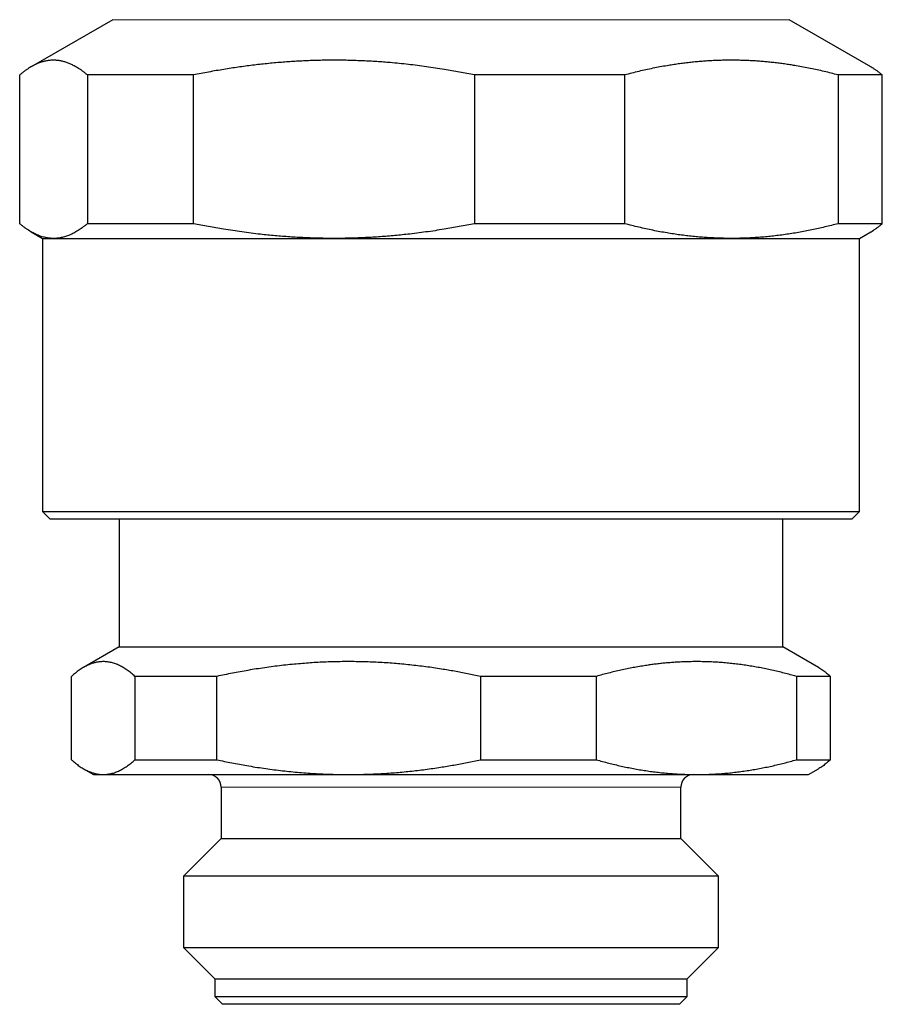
# Model space of a CAD drawing. Header units: millimetres. Extents: x 8 to 417, y 12 to 268.
# Tile 10 of 14: x 205 to 239, y 189 to 227. Entities that reach past the tile are written whole.
import ezdxf

# ---------------------------------------------------------------- set-up
doc = ezdxf.new("R2010")
doc.units = ezdxf.units.MM

msp = doc.modelspace()

# ---------------------------------------------------------------- linework, layer by layer
at = {"color": 7, "linetype": 'Continuous', "lineweight": 30}
for p, q in [((208.75, 227.447), (205.555, 225.603)), ((238.445, 225.603), (235.25, 227.447)), ((205.106, 219.457), (205.106, 225.282)), ((211.913, 225.282), (207.759, 225.282)), ((207.759, 225.282), (207.759, 219.457)), ((211.913, 219.457), (211.913, 225.282)), ((228.807, 225.282), (222.92, 225.282)), ((222.92, 225.282), (222.92, 219.457)), ((228.807, 219.457), (228.807, 225.282)), ((238.894, 225.282), (237.161, 225.282)), ((237.161, 225.282), (237.161, 219.457)), ((238.894, 219.457), (238.894, 225.282)), ((211.913, 219.457), (207.759, 219.457)), ((228.807, 219.457), (222.92, 219.457)), ((238.894, 219.457), (237.161, 219.457)), ((205.555, 219.137), (206, 218.88)), ((238, 218.88), (238.445, 219.137)), ((206, 218.88), (206, 208.18)), ((206, 218.88), (206.433, 218.88)), ((206.433, 218.88), (217.416, 218.88)), ((217.416, 218.88), (232.984, 218.88)), ((232.984, 218.88), (238, 218.88)), ((238, 208.18), (238, 218.88)), ((206, 208.18), (206.3, 207.88)), ((206, 208.18), (238, 208.18)), ((237.7, 207.88), (206.3, 207.88)), ((209, 207.88), (209, 202.88)), ((235, 202.88), (235, 207.88)), ((237.7, 207.88), (238, 208.18)), ((209, 202.88), (207.611, 202.078)), ((209, 202.88), (234.455, 202.88)), ((234.455, 202.88), (235, 202.88)), ((236.389, 202.078), (235, 202.88)), ((207.135, 198.457), (207.135, 201.725)), ((212.83, 201.725), (209.622, 201.725)), ((209.622, 201.725), (209.622, 198.457)), ((212.83, 198.457), (212.83, 201.725)), ((227.695, 201.725), (223.149, 201.725)), ((223.149, 201.725), (223.149, 198.457)), ((227.695, 198.457), (227.695, 201.725)), ((236.865, 201.725), (235.527, 201.725)), ((235.527, 201.725), (235.527, 198.457)), ((236.865, 198.457), (236.865, 201.725)), ((209.622, 198.457), (212.83, 198.457)), ((223.149, 198.457), (227.695, 198.457)), ((235.527, 198.457), (236.865, 198.457)), ((207.611, 198.105), (208, 197.88)), ((208, 197.88), (208.378, 197.88)), ((208.378, 197.88), (217.989, 197.88)), ((217.989, 197.88), (231.611, 197.88)), ((231.611, 197.88), (236, 197.88)), ((236, 197.88), (236.389, 198.105)), ((213, 197.38), (213, 195.38)), ((231, 195.38), (231, 197.38)), ((213, 195.38), (211.523, 193.903)), ((213, 195.38), (230.623, 195.38)), ((230.623, 195.38), (231, 195.38)), ((232.477, 193.903), (231, 195.38)), ((211.523, 193.903), (211.523, 191.108)), ((232.477, 193.903), (211.523, 193.903)), ((232.477, 191.108), (232.477, 193.903)), ((211.523, 191.108), (212.75, 189.88)), ((211.523, 191.108), (232.038, 191.108)), ((231.25, 189.88), (232.477, 191.108)), ((232.038, 191.108), (232.477, 191.108)), ((212.75, 189.88), (212.75, 189.18)), ((212.75, 189.88), (230.862, 189.88)), ((230.862, 189.88), (231.25, 189.88)), ((231.25, 189.18), (231.25, 189.88)), ((212.75, 189.18), (213.05, 188.88)), ((212.75, 189.18), (231.25, 189.18)), ((230.95, 188.88), (231.25, 189.18)), ((230.95, 188.88), (213.05, 188.88))]:
    msp.add_line(p, q, dxfattribs=at)
at = {"color": 252, "linetype": 'Continuous', "lineweight": 0}
for p, q in [((235.25, 227.447), (208.75, 227.447)), ((231, 197.38), (213, 197.38))]:
    msp.add_line(p, q, dxfattribs=at)
at = {"color": 7, "linetype": 'Continuous', "lineweight": 30}
for centre, start, end in [((212.5, 197.38), 0, 90), ((231.5, 197.38), 90, 180)]:
    msp.add_arc(centre, 0.5, start, end, dxfattribs=at)
for points, knots in [([(207.759, 225.282), (207.73, 225.306), (207.673, 225.354), (207.587, 225.42), (207.5, 225.482), (207.413, 225.54), (207.327, 225.594), (207.247, 225.638), (207.174, 225.676), (207.109, 225.706), (207.043, 225.734), (206.978, 225.76), (206.912, 225.782), (206.847, 225.802), (206.781, 225.819), (206.715, 225.833), (206.649, 225.844), (206.584, 225.852), (206.518, 225.857), (206.452, 225.86), (206.386, 225.859), (206.32, 225.856), (206.254, 225.849), (206.187, 225.84), (206.119, 225.827), (206.049, 225.81), (205.98, 225.791), (205.91, 225.768), (205.84, 225.742), (205.771, 225.713), (205.701, 225.681), (205.626, 225.642), (205.544, 225.597), (205.456, 225.543), (205.368, 225.485), (205.281, 225.422), (205.193, 225.354), (205.135, 225.306), (205.106, 225.282)], [0, 0, 0, 0, 0.032844, 0.065693, 0.098544, 0.131394, 0.164242, 0.197085, 0.221707, 0.24633, 0.270953, 0.295575, 0.320234, 0.344895, 0.369555, 0.394215, 0.418837, 0.443461, 0.468085, 0.492707, 0.517371, 0.542036, 0.566702, 0.591366, 0.617482, 0.643601, 0.669719, 0.695836, 0.721999, 0.748164, 0.774329, 0.800492, 0.833722, 0.866952, 0.900182, 0.933454, 0.966728, 1, 1, 1, 1]), ([(222.92, 225.282), (222.822, 225.302), (222.626, 225.341), (222.332, 225.397), (222.037, 225.449), (221.722, 225.502), (221.389, 225.555), (221.037, 225.606), (220.684, 225.653), (220.33, 225.695), (219.976, 225.732), (219.651, 225.762), (219.355, 225.786), (219.089, 225.805), (218.823, 225.821), (218.556, 225.834), (218.289, 225.845), (218.022, 225.853), (217.755, 225.858), (217.488, 225.86), (217.221, 225.859), (216.955, 225.856), (216.688, 225.849), (216.421, 225.84), (216.154, 225.829), (215.887, 225.814), (215.621, 225.797), (215.349, 225.776), (215.072, 225.752), (214.79, 225.725), (214.508, 225.695), (214.227, 225.662), (213.945, 225.626), (213.664, 225.587), (213.383, 225.545), (213.097, 225.5), (212.805, 225.451), (212.507, 225.398), (212.209, 225.342), (212.011, 225.302), (211.913, 225.282)], [0, 0, 0, 0, 0.027009, 0.054018, 0.081037, 0.108055, 0.140171, 0.172292, 0.204414, 0.236537, 0.268657, 0.300772, 0.324846, 0.348921, 0.372996, 0.39707, 0.421182, 0.445295, 0.469408, 0.49352, 0.517595, 0.54167, 0.565746, 0.58982, 0.613933, 0.638047, 0.662161, 0.686273, 0.711831, 0.73739, 0.762949, 0.788507, 0.814104, 0.839703, 0.865302, 0.8909, 0.91817, 0.94544, 0.97272, 1, 1, 1, 1]), ([(237.161, 225.282), (237.07, 225.306), (236.89, 225.354), (236.618, 225.42), (236.345, 225.482), (236.072, 225.54), (235.799, 225.594), (235.548, 225.638), (235.319, 225.676), (235.113, 225.706), (234.907, 225.734), (234.701, 225.76), (234.494, 225.782), (234.287, 225.802), (234.08, 225.819), (233.873, 225.833), (233.666, 225.844), (233.459, 225.852), (233.252, 225.857), (233.045, 225.86), (232.838, 225.859), (232.63, 225.856), (232.423, 225.849), (232.212, 225.84), (231.996, 225.827), (231.777, 225.81), (231.558, 225.791), (231.339, 225.768), (231.119, 225.742), (230.9, 225.713), (230.682, 225.681), (230.443, 225.642), (230.186, 225.597), (229.909, 225.543), (229.633, 225.485), (229.357, 225.422), (229.081, 225.354), (228.898, 225.306), (228.807, 225.282)], [0, 0, 0, 0, 0.032844, 0.065693, 0.098544, 0.131394, 0.164242, 0.197085, 0.221707, 0.24633, 0.270953, 0.295575, 0.320234, 0.344895, 0.369555, 0.394215, 0.418837, 0.443461, 0.468085, 0.492707, 0.517371, 0.542036, 0.566702, 0.591366, 0.617482, 0.643601, 0.669719, 0.695836, 0.721999, 0.748164, 0.774329, 0.800492, 0.833722, 0.866952, 0.900182, 0.933454, 0.966728, 1, 1, 1, 1]), ([(238.445, 225.602), (238.448, 225.6), (238.482, 225.582), (238.544, 225.543), (238.632, 225.485), (238.719, 225.422), (238.807, 225.354), (238.865, 225.306), (238.894, 225.282)], [0, 0, 0, 0, 0.025486, 0.220243, 0.414993, 0.609993, 0.804999, 1, 1, 1, 1]), ([(206.433, 218.88), (206.406, 218.88), (206.352, 218.881), (206.272, 218.888), (206.192, 218.899), (206.112, 218.914), (206.032, 218.933), (205.952, 218.957), (205.872, 218.985), (205.792, 219.017), (205.712, 219.053), (205.629, 219.095), (205.544, 219.143), (205.456, 219.196), (205.368, 219.255), (205.281, 219.318), (205.193, 219.385), (205.135, 219.433), (205.106, 219.457)], [0, 0, 0, 0, 0.059981, 0.119968, 0.179958, 0.239946, 0.299927, 0.360134, 0.420347, 0.480563, 0.540776, 0.600984, 0.667443, 0.733904, 0.800363, 0.866908, 0.933455, 1, 1, 1, 1]), ([(207.759, 219.457), (207.732, 219.435), (207.678, 219.39), (207.596, 219.327), (207.514, 219.267), (207.432, 219.211), (207.35, 219.16), (207.268, 219.112), (207.185, 219.069), (207.103, 219.03), (207.02, 218.995), (206.937, 218.965), (206.855, 218.939), (206.771, 218.918), (206.687, 218.901), (206.602, 218.889), (206.517, 218.881), (206.461, 218.881), (206.433, 218.88)], [0, 0, 0, 0, 0.062152, 0.124308, 0.186464, 0.248616, 0.310772, 0.372932, 0.435091, 0.497247, 0.559405, 0.621568, 0.683731, 0.74589, 0.809414, 0.872945, 0.936475, 1, 1, 1, 1]), ([(217.416, 218.88), (217.32, 218.88), (217.128, 218.881), (216.839, 218.886), (216.551, 218.894), (216.262, 218.906), (215.974, 218.92), (215.686, 218.938), (215.398, 218.959), (215.11, 218.983), (214.823, 219.011), (214.511, 219.044), (214.173, 219.084), (213.811, 219.131), (213.45, 219.183), (213.111, 219.237), (212.794, 219.29), (212.5, 219.343), (212.206, 219.398), (212.01, 219.438), (211.913, 219.457)], [0, 0, 0, 0, 0.052089, 0.104182, 0.156277, 0.208371, 0.26046, 0.312548, 0.36464, 0.416733, 0.468825, 0.520913, 0.586753, 0.652599, 0.718445, 0.784286, 0.838205, 0.892124, 0.946062, 1, 1, 1, 1]), ([(222.92, 219.457), (222.821, 219.438), (222.623, 219.398), (222.326, 219.342), (222.028, 219.288), (221.711, 219.235), (221.374, 219.182), (221.018, 219.131), (220.661, 219.084), (220.327, 219.044), (220.017, 219.012), (219.73, 218.984), (219.444, 218.96), (219.157, 218.939), (218.868, 218.921), (218.579, 218.906), (218.288, 218.894), (217.998, 218.886), (217.707, 218.881), (217.513, 218.88), (217.416, 218.88)], [0, 0, 0, 0, 0.054549, 0.109098, 0.163666, 0.218235, 0.283153, 0.348076, 0.412998, 0.477916, 0.529853, 0.581794, 0.633736, 0.685676, 0.737613, 0.790087, 0.842566, 0.895047, 0.947526, 1, 1, 1, 1]), ([(232.984, 218.88), (232.9, 218.88), (232.732, 218.881), (232.479, 218.888), (232.227, 218.899), (231.975, 218.914), (231.723, 218.933), (231.471, 218.957), (231.218, 218.985), (230.966, 219.017), (230.715, 219.053), (230.454, 219.095), (230.186, 219.143), (229.909, 219.196), (229.633, 219.255), (229.357, 219.318), (229.081, 219.385), (228.898, 219.433), (228.807, 219.457)], [0, 0, 0, 0, 0.059981, 0.119968, 0.179958, 0.239946, 0.299927, 0.360134, 0.420347, 0.480563, 0.540776, 0.600984, 0.667443, 0.733904, 0.800363, 0.866908, 0.933455, 1, 1, 1, 1]), ([(237.161, 219.457), (237.075, 219.435), (236.904, 219.39), (236.647, 219.327), (236.389, 219.267), (236.131, 219.211), (235.872, 219.16), (235.613, 219.112), (235.354, 219.069), (235.094, 219.03), (234.834, 218.995), (234.573, 218.965), (234.313, 218.939), (234.05, 218.918), (233.785, 218.901), (233.518, 218.889), (233.251, 218.881), (233.073, 218.881), (232.984, 218.88)], [0, 0, 0, 0, 0.062152, 0.124308, 0.186464, 0.248616, 0.310772, 0.372932, 0.435091, 0.497247, 0.559405, 0.621568, 0.683731, 0.74589, 0.809414, 0.872945, 0.936475, 1, 1, 1, 1]), ([(238.445, 219.137), (238.448, 219.139), (238.482, 219.157), (238.544, 219.197), (238.632, 219.255), (238.719, 219.318), (238.807, 219.385), (238.865, 219.433), (238.894, 219.457)], [0, 0, 0, 0, 0.025486, 0.220243, 0.414993, 0.609993, 0.804999, 1, 1, 1, 1]), ([(209.622, 201.725), (209.597, 201.748), (209.546, 201.792), (209.47, 201.855), (209.394, 201.914), (209.318, 201.969), (209.241, 202.021), (209.165, 202.068), (209.088, 202.111), (209.011, 202.15), (208.934, 202.185), (208.857, 202.215), (208.78, 202.241), (208.702, 202.263), (208.625, 202.28), (208.548, 202.292), (208.47, 202.3), (208.393, 202.303), (208.315, 202.302), (208.243, 202.296), (208.176, 202.287), (208.115, 202.276), (208.053, 202.262), (207.992, 202.246), (207.931, 202.226), (207.869, 202.204), (207.808, 202.178), (207.741, 202.148), (207.67, 202.111), (207.593, 202.068), (207.516, 202.021), (207.44, 201.97), (207.363, 201.914), (207.287, 201.855), (207.211, 201.793), (207.16, 201.748), (207.135, 201.725)], [0, 0, 0, 0, 0.030886, 0.061776, 0.092668, 0.12356, 0.154449, 0.185334, 0.216226, 0.247124, 0.278024, 0.308923, 0.33982, 0.370711, 0.401607, 0.432508, 0.463413, 0.494317, 0.525219, 0.556114, 0.580659, 0.605206, 0.629752, 0.654297, 0.678887, 0.703479, 0.72807, 0.752661, 0.783542, 0.814425, 0.845308, 0.87619, 0.907141, 0.938095, 0.969048, 1, 1, 1, 1]), ([(223.149, 201.725), (223.065, 201.743), (222.897, 201.779), (222.644, 201.83), (222.391, 201.879), (222.138, 201.925), (221.884, 201.969), (221.612, 202.014), (221.321, 202.058), (221.011, 202.101), (220.701, 202.14), (220.39, 202.175), (220.079, 202.206), (219.768, 202.233), (219.456, 202.255), (219.144, 202.273), (218.832, 202.287), (218.52, 202.297), (218.208, 202.302), (217.895, 202.303), (217.583, 202.3), (217.27, 202.292), (216.958, 202.28), (216.646, 202.263), (216.334, 202.242), (216.016, 202.216), (215.692, 202.186), (215.362, 202.15), (215.032, 202.109), (214.703, 202.064), (214.375, 202.015), (214.054, 201.963), (213.742, 201.908), (213.437, 201.85), (213.133, 201.79), (212.931, 201.747), (212.83, 201.725)], [0, 0, 0, 0, 0.0247319, 0.0494643, 0.0741961, 0.0989459, 0.1236963, 0.148446, 0.1784909, 0.2085404, 0.2385921, 0.2686434, 0.2986921, 0.3287364, 0.3587851, 0.3888392, 0.4188958, 0.4489524, 0.4790061, 0.5090546, 0.5391035, 0.5691576, 0.5992145, 0.6292715, 0.6593259, 0.6893751, 0.7212969, 0.7532239, 0.7851539, 0.8170844, 0.8490125, 0.8809351, 0.9106943, 0.9404536, 0.9702268, 1, 1, 1, 1]), ([(235.527, 201.725), (235.447, 201.748), (235.288, 201.792), (235.048, 201.855), (234.808, 201.914), (234.568, 201.969), (234.327, 202.021), (234.086, 202.068), (233.844, 202.111), (233.602, 202.15), (233.36, 202.185), (233.117, 202.215), (232.874, 202.241), (232.63, 202.263), (232.387, 202.28), (232.143, 202.292), (231.899, 202.3), (231.656, 202.303), (231.412, 202.302), (231.185, 202.296), (230.974, 202.287), (230.781, 202.276), (230.588, 202.262), (230.394, 202.246), (230.201, 202.226), (230.007, 202.204), (229.814, 202.178), (229.605, 202.148), (229.379, 202.111), (229.138, 202.068), (228.896, 202.021), (228.655, 201.97), (228.415, 201.914), (228.174, 201.855), (227.934, 201.793), (227.775, 201.748), (227.695, 201.725)], [0, 0, 0, 0, 0.030886, 0.061776, 0.092668, 0.12356, 0.154449, 0.185334, 0.216226, 0.247124, 0.278024, 0.308923, 0.33982, 0.370711, 0.401607, 0.432508, 0.463413, 0.494317, 0.525219, 0.556114, 0.580659, 0.605206, 0.629752, 0.654297, 0.678887, 0.703479, 0.72807, 0.752661, 0.783542, 0.814425, 0.845308, 0.87619, 0.907141, 0.938095, 0.969048, 1, 1, 1, 1]), ([(236.389, 202.078), (236.395, 202.074), (236.427, 202.057), (236.484, 202.021), (236.56, 201.97), (236.637, 201.914), (236.713, 201.855), (236.789, 201.793), (236.84, 201.748), (236.865, 201.725)], [0, 0, 0, 0, 0.037654, 0.197809, 0.357951, 0.518458, 0.678974, 0.839492, 1, 1, 1, 1]), ([(207.135, 198.457), (207.16, 198.435), (207.211, 198.39), (207.288, 198.327), (207.364, 198.268), (207.441, 198.212), (207.518, 198.161), (207.595, 198.113), (207.672, 198.07), (207.749, 198.031), (207.827, 197.996), (207.904, 197.966), (207.982, 197.94), (208.055, 197.92), (208.123, 197.905), (208.187, 197.894), (208.251, 197.886), (208.315, 197.881), (208.357, 197.88), (208.378, 197.88)], [0, 0, 0, 0, 0.062112, 0.124227, 0.186342, 0.248453, 0.310569, 0.372689, 0.434809, 0.496924, 0.559043, 0.621168, 0.683292, 0.745411, 0.796325, 0.847245, 0.898166, 0.949085, 1, 1, 1, 1]), ([(208.378, 197.88), (208.405, 197.881), (208.457, 197.881), (208.536, 197.889), (208.615, 197.901), (208.694, 197.918), (208.774, 197.939), (208.853, 197.966), (208.931, 197.997), (209.01, 198.032), (209.087, 198.071), (209.164, 198.114), (209.241, 198.162), (209.317, 198.213), (209.394, 198.268), (209.47, 198.328), (209.546, 198.39), (209.597, 198.435), (209.622, 198.457)], [0, 0, 0, 0, 0.063065, 0.126135, 0.189206, 0.252271, 0.31553, 0.378796, 0.442061, 0.505321, 0.567083, 0.62885, 0.690617, 0.752379, 0.814282, 0.876189, 0.938096, 1, 1, 1, 1]), ([(212.83, 198.457), (212.927, 198.437), (213.122, 198.395), (213.415, 198.337), (213.709, 198.281), (214.015, 198.227), (214.332, 198.174), (214.661, 198.124), (214.99, 198.079), (215.32, 198.038), (215.651, 198.001), (215.982, 197.969), (216.313, 197.942), (216.624, 197.921), (216.914, 197.905), (217.182, 197.894), (217.451, 197.886), (217.72, 197.881), (217.9, 197.88), (217.989, 197.88)], [0, 0, 0, 0, 0.057418, 0.114837, 0.172279, 0.229722, 0.293663, 0.35761, 0.421556, 0.485497, 0.549443, 0.613394, 0.677346, 0.741291, 0.793029, 0.844773, 0.896518, 0.948262, 1, 1, 1, 1]), ([(217.989, 197.88), (218.089, 197.88), (218.29, 197.881), (218.59, 197.888), (218.89, 197.898), (219.191, 197.912), (219.491, 197.93), (219.79, 197.952), (220.09, 197.978), (220.39, 198.008), (220.691, 198.042), (220.992, 198.079), (221.293, 198.121), (221.58, 198.164), (221.854, 198.208), (222.113, 198.253), (222.373, 198.3), (222.632, 198.35), (222.891, 198.402), (223.063, 198.439), (223.149, 198.457)], [0, 0, 0, 0, 0.0578, 0.115604, 0.173409, 0.231209, 0.289007, 0.34681, 0.404614, 0.462412, 0.520801, 0.579194, 0.637587, 0.695977, 0.746627, 0.797278, 0.847928, 0.898619, 0.94931, 1, 1, 1, 1]), ([(227.695, 198.457), (227.775, 198.435), (227.935, 198.39), (228.176, 198.327), (228.417, 198.268), (228.659, 198.212), (228.901, 198.161), (229.144, 198.113), (229.387, 198.07), (229.63, 198.031), (229.874, 197.996), (230.118, 197.966), (230.362, 197.94), (230.592, 197.92), (230.808, 197.905), (231.008, 197.894), (231.209, 197.886), (231.41, 197.881), (231.544, 197.88), (231.611, 197.88)], [0, 0, 0, 0, 0.062112, 0.124227, 0.186342, 0.248453, 0.310569, 0.372689, 0.434809, 0.496924, 0.559043, 0.621168, 0.683292, 0.745411, 0.796325, 0.847245, 0.898166, 0.949085, 1, 1, 1, 1]), ([(231.611, 197.88), (231.694, 197.881), (231.86, 197.881), (232.108, 197.889), (232.357, 197.901), (232.606, 197.918), (232.855, 197.939), (233.104, 197.966), (233.352, 197.997), (233.598, 198.032), (233.842, 198.071), (234.084, 198.114), (234.325, 198.162), (234.566, 198.213), (234.807, 198.268), (235.047, 198.328), (235.287, 198.39), (235.447, 198.435), (235.527, 198.457)], [0, 0, 0, 0, 0.0630646, 0.1261355, 0.1892064, 0.2522712, 0.3155305, 0.3787956, 0.4420611, 0.5053208, 0.5670828, 0.6288496, 0.6906168, 0.7523793, 0.8142823, 0.8761892, 0.9380965, 1, 1, 1, 1]), ([(236.865, 198.457), (236.84, 198.435), (236.789, 198.39), (236.712, 198.327), (236.636, 198.268), (236.559, 198.212), (236.482, 198.161), (236.425, 198.125), (236.394, 198.108), (236.389, 198.105)], [0, 0, 0, 0, 0.161047, 0.322104, 0.48316, 0.644206, 0.805264, 0.966334, 1, 1, 1, 1])]:
    msp.add_open_spline(points, degree=3, knots=knots, dxfattribs=at)

doc.saveas('drawing.dxf')
